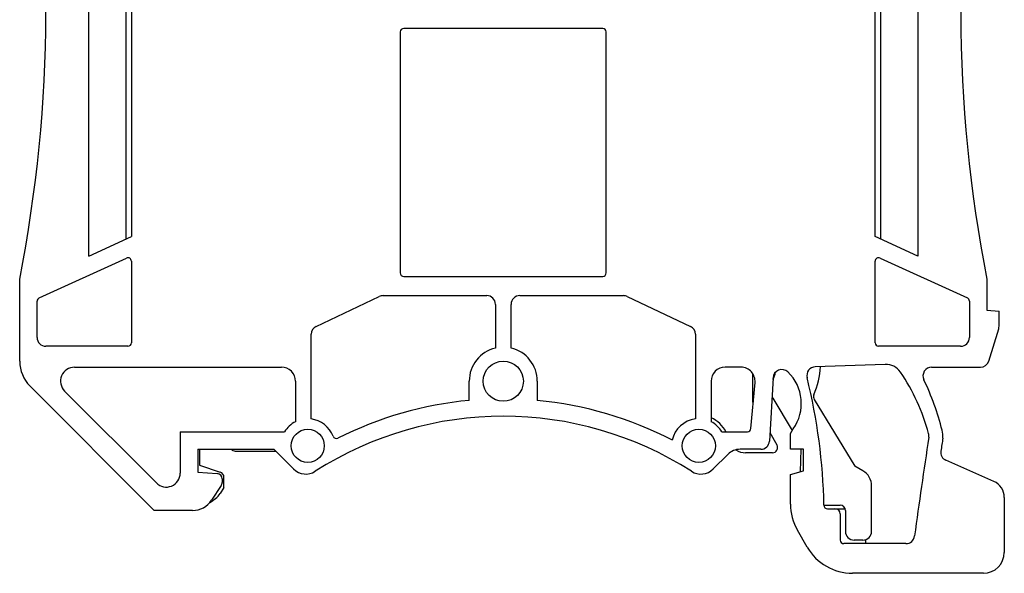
# Model space of a CAD drawing. Header units: millimetres. Extents: x 4315 to 4612, y -4915 to -4705.
# Tile 4 of 13: x 4482 to 4538, y -4821 to -4789. Entities that reach past the tile are written whole.
import ezdxf

# ---------------------------------------------------------------- set-up
doc = ezdxf.new("R2010")
doc.units = ezdxf.units.MM
doc.header["$MEASUREMENT"] = 0
doc.linetypes.add('CENTER2', pattern=[28.575, 19.05, -3.175, 3.175, -3.175])
doc.layers.add('51', color=6, linetype='CENTER2')
doc.layers.add('DEFAULT_2', color=4, linetype='Continuous')

msp = doc.modelspace()

# ---------------------------------------------------------------- linework, layer by layer
for p, q in [((4485.777, -4802.772), (4485.777, -4780.996)), ((4533.259, -4780.996), (4533.259, -4802.772)), ((4488.218, -4786.315), (4488.218, -4801.656)), ((4530.818, -4801.656), (4530.818, -4786.315)), ((4503.618, -4789.937), (4503.618, -4803.737)), ((4515.218, -4789.737), (4503.818, -4789.737)), ((4515.418, -4803.737), (4515.418, -4789.937)), ((4485.777, -4802.772), (4488.218, -4801.656)), ((4533.259, -4802.772), (4530.818, -4801.656)), ((4482.935, -4805.171), (4487.935, -4802.885)), ((4531.101, -4802.885), (4536.101, -4805.171)), ((4488.218, -4803.067), (4488.218, -4807.737)), ((4530.818, -4807.737), (4530.818, -4803.067)), ((4481.818, -4808.794), (4481.818, -4804.085)), ((4503.818, -4803.937), (4515.218, -4803.937)), ((4537.218, -4804.085), (4537.218, -4805.867)), ((4498.799, -4806.802), (4502.416, -4805.085)), ((4502.631, -4805.037), (4508.568, -4805.037)), ((4510.468, -4805.037), (4516.405, -4805.037)), ((4516.62, -4805.085), (4520.237, -4806.802)), ((4482.818, -4807.437), (4482.818, -4805.353)), ((4509.068, -4805.537), (4509.068, -4808.04)), ((4509.968, -4808.04), (4509.968, -4805.537)), ((4536.218, -4805.353), (4536.218, -4807.437)), ((4537.218, -4805.867), (4537.918, -4805.928)), ((4537.918, -4806.792), (4537.918, -4805.928)), ((4537.918, -4806.792), (4537.918, -4806.367)), ((4537.327, -4808.785), (4537.896, -4806.939)), ((4498.513, -4812.099), (4498.513, -4807.253)), ((4520.523, -4807.253), (4520.523, -4812.099)), ((4488.018, -4807.937), (4483.318, -4807.937)), ((4535.718, -4807.937), (4531.018, -4807.937)), ((4484.959, -4809.137), (4496.813, -4809.137)), ((4523.141, -4809.137), (4522.221, -4809.137)), ((4531.403, -4808.978), (4527.39, -4809.116)), ((4534.057, -4809.137), (4536.849, -4809.137)), ((4524.969, -4809.742), (4524.763, -4813.366)), ((4489.521, -4817.337), (4482.403, -4810.207)), ((4497.613, -4809.937), (4497.613, -4812.257)), ((4507.568, -4811.036), (4507.568, -4809.937)), ((4511.468, -4809.937), (4511.468, -4811.037)), ((4521.421, -4809.938), (4521.423, -4812.257)), ((4523.704, -4812.655), (4523.938, -4810.008)), ((4489.647, -4815.765), (4484.393, -4810.502)), ((4491.013, -4812.837), (4491.013, -4815.199)), ((4491.013, -4812.837), (4496.99, -4812.837)), ((4522.046, -4812.837), (4523.504, -4812.837)), ((4525.968, -4812.929), (4526.125, -4812.668)), ((4525.968, -4813.837), (4525.968, -4812.929)), ((4492.018, -4813.837), (4492.018, -4815.138)), ((4492.018, -4813.837), (4496.381, -4813.837)), ((4496.381, -4813.837), (4497.505, -4814.961)), ((4522.375, -4814.13), (4521.544, -4814.961)), ((4524.263, -4813.837), (4523.082, -4813.837)), ((4526.718, -4813.837), (4525.968, -4813.837)), ((4526.718, -4815.077), (4526.718, -4813.837)), ((4537.622, -4815.678), (4534.878, -4814.467)), ((4492.018, -4815.138), (4493.137, -4815.226)), ((4525.968, -4815.277), (4526.718, -4815.077)), ((4525.968, -4816.973), (4525.968, -4815.277)), ((4493.364, -4815.905), (4492.81, -4816.75)), ((4493.413, -4815.525), (4493.413, -4815.741)), ((4538.218, -4816.593), (4538.218, -4819.737)), ((4491.723, -4817.337), (4489.521, -4817.337)), ((4528.086, -4817.237), (4529.101, -4817.237)), ((4528.818, -4817.537), (4528.818, -4819.037)), ((4526.927, -4819.437), (4526.37, -4818.473)), ((4532.583, -4819.237), (4529.018, -4819.237)), ((4530.301, -4819.237), (4530.261, -4819.016)), ((4537.018, -4820.937), (4529.525, -4820.937))]:
    msp.add_line(p, q)
for centre, radius in [((4509.518, -4809.937), 1.15), ((4498.318, -4813.637), 0.95), ((4520.718, -4813.637), 0.95)]:
    msp.add_circle(centre, radius)
for centre, radius, start, end in [((4403.318, -4788.666), 80, 348.8873, 10.7799), ((4615.718, -4788.666), 80, 169.2201, 191.1127), ((4503.818, -4789.937), 0.2, 90, 180), ((4515.218, -4789.937), 0.2, 0, 90), ((4488.018, -4803.067), 0.2, 0, 114.5735), ((4531.018, -4803.067), 0.2, 65.4265, 180), ((4503.818, -4803.737), 0.2, 180, 270), ((4515.218, -4803.737), 0.2, 270, 0), ((4483.018, -4805.353), 0.2, 114.5735, 180), ((4502.631, -4805.537), 0.5, 90, 115.38), ((4508.568, -4805.537), 0.5, 0, 90), ((4510.468, -4805.537), 0.5, 90, 180), ((4516.405, -4805.537), 0.5, 64.62, 90), ((4536.018, -4805.353), 0.2, 0, 65.4265), ((4499.013, -4807.253), 0.5, 115.38, 180), ((4520.023, -4807.253), 0.5, 0, 64.62), ((4537.418, -4806.792), 0.5, 342.8619, 0), ((4483.318, -4807.437), 0.5, 180, 270), ((4535.718, -4807.437), 0.5, 270, 0), ((4488.018, -4807.737), 0.2, 270, 0), ((4509.518, -4809.937), 1.95, 103.3424, 180), ((4509.518, -4809.937), 1.95, 0, 76.6576), ((4531.018, -4807.737), 0.2, 180, 270), ((4483.818, -4808.794), 2, 180, 224.9532), ((4484.959, -4809.937), 0.8, 90, 224.9532), ((4496.813, -4809.937), 0.8, 0, 90), ((4522.221, -4809.937), 0.8, 90, 180.034), ((4523.141, -4809.937), 0.8, 354.9384, 90), ((4527.407, -4809.616), 0.5, 91.9699, 193.8182), ((4531.437, -4809.977), 1, 34.2186, 91.9699), ((4534.057, -4809.637), 0.5, 90, 205.8776), ((4536.849, -4808.637), 0.5, 270, 342.8619), ((4525.468, -4809.771), 0.5, 46.5396, 176.7403), ((4524.097, -4811.217), 2.493, 324.4204, 46.5396), ((4494.31, -4817.756), 33.584, 1.2196, 13.8182), ((4522.595, -4815.991), 11.693, 15.1226, 34.2186), ((4520.159, -4816.379), 14.947, 14.0631, 25.8776), ((4509.512, -4831.946), 21, 95.3104, 116.7903), ((4509.512, -4831.946), 21, 62.52, 84.6544), ((4509.524, -4831.946), 20, 57.4053, 122.5947), ((4498.318, -4813.637), 1.55, 117.0546, 148.927), ((4498.318, -4813.637), 1.55, 20.5961, 82.7727), ((4520.718, -4813.637), 1.55, 97.2273, 168.0177), ((4520.718, -4813.637), 1.55, 31.073, 62.9623), ((4499.956, -4813.022), 0.2, 200.5961, 296.7903), ((4523.504, -4812.637), 0.2, 270, 354.9384), ((4830.572, -4858.865), 300.179, 171.23953, 172.32971), ((4533.401, -4813.07), 0.5, 351.2395, 15.1226), ((4533.203, -4813.111), 1.5, 356.746, 14.0631), ((4524.263, -4813.337), 0.5, 270, 356.7403), ((4565.468, -4818.375), 31.201, 170.446, 171.8241), ((4523.082, -4814.837), 1, 90, 135), ((4535.08, -4814.009), 0.5, 171.8241, 246.1856), ((4490.213, -4815.199), 0.8, 224.9532, 0), ((4493.113, -4815.525), 0.3, 0, 85.4833), ((4498.212, -4814.253), 1, 225, 302.5947), ((4520.837, -4814.253), 1, 237.4053, 315), ((4493.113, -4815.741), 0.3, 326.7444, 360), ((4537.218, -4816.593), 1, 0, 66.1856), ((4491.723, -4816.037), 1.3, 270, 326.7444), ((4528.968, -4816.973), 3, 180, 210), ((4528.086, -4817.037), 0.2, 181.2196, 270), ((4528.518, -4817.537), 0.3, 0, 90), ((4532.583, -4818.737), 0.5, 270, 352.8381), ((4529.018, -4819.037), 0.2, 180, 270), ((4529.525, -4817.937), 3, 210, 270), ((4537.018, -4819.737), 1.2, 270, 0)]:
    msp.add_arc(centre, radius, start, end)
at = {"layer": '51', "linetype": 'ByBlock'}
for p, q in [((4523.818, -4811.136), (4523.818, -4809.511)), ((4524.956, -4810.913), (4526.072, -4812.755)), ((4523.818, -4811.136), (4523.835, -4811.167)), ((4527.334, -4810.978), (4529.647, -4814.795)), ((4524.791, -4812.869), (4525.196, -4813.59)), ((4492.118, -4813.837), (4492.118, -4814.737)), ((4494.158, -4813.937), (4496.481, -4813.937)), ((4524.934, -4814.037), (4523.402, -4814.037)), ((4526.564, -4813.837), (4526.519, -4815.13)), ((4492.118, -4814.737), (4493.309, -4815.147)), ((4530.118, -4815.067), (4529.647, -4814.795)), ((4493.518, -4816.022), (4493.518, -4815.432)), ((4530.618, -4818.537), (4530.618, -4815.933)), ((4493.518, -4816.022), (4493.296, -4816.36)), ((4527.886, -4817.037), (4528.818, -4817.037)), ((4529.118, -4817.337), (4529.118, -4818.537)), ((4530.118, -4819.037), (4529.618, -4819.037))]:
    msp.add_line(p, q, dxfattribs=at)
for centre, radius, start, end in [((4522.218, -4808.637), 5.5, 337.8641, 355.1183), ((4522.218, -4808.637), 3, 336.2018, 344.9396), ((4525.811, -4810.395), 1, 205.339, 211.2134), ((4527.591, -4810.823), 0.3, 157.8641, 211.2134), ((4520.718, -4813.637), 1.75, 27.2029, 66.2623), ((4524.934, -4813.737), 0.3, 270, 29.3036), ((4494.158, -4813.637), 0.3, 221.8103, 270), ((4523.402, -4813.037), 1, 235.998, 270), ((4493.218, -4815.432), 0.3, 360, 72.4038), ((4529.618, -4815.933), 1, 0, 60), ((4492.042, -4815.537), 1.5, 296.6236, 326.7444), ((4528.818, -4817.337), 0.3, 0, 90), ((4529.618, -4818.537), 0.5, 180, 270), ((4530.118, -4818.537), 0.5, 270, 0)]:
    msp.add_arc(centre, radius, start, end, dxfattribs=at)
at = {"layer": 'DEFAULT_2'}
for p, q in [((4487.899, -4785.621), (4487.899, -4801.802)), ((4531.137, -4801.802), (4531.137, -4785.621))]:
    msp.add_line(p, q, dxfattribs=at)

doc.saveas('drawing.dxf')
